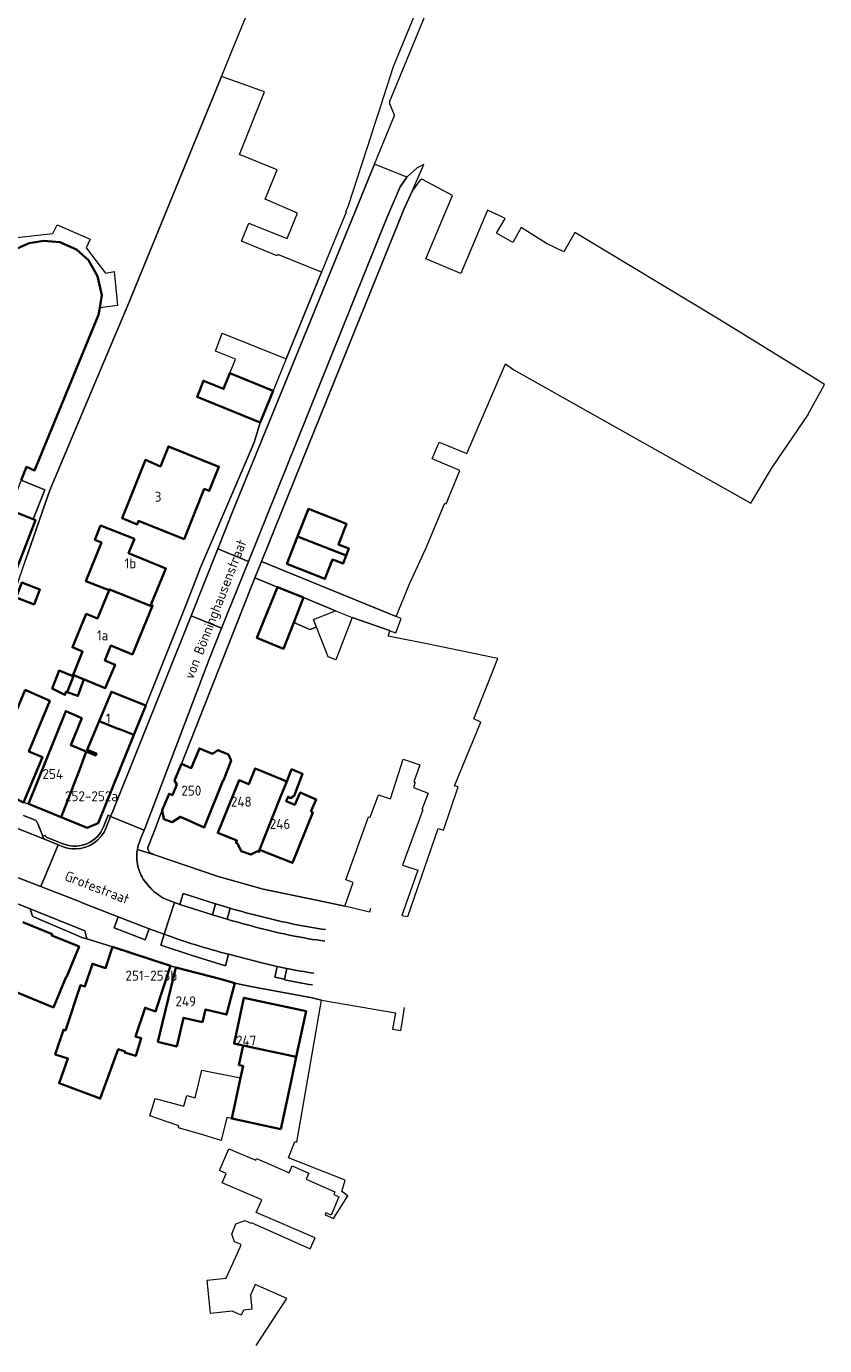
# Model space of a CAD drawing. Header units: metres. Extents: x 247671 to 248163, y 480051 to 480453.
# Tile 12 of 13: x 248019 to 248163, y 480086 to 480324. Entities that reach past the tile are written whole.
import ezdxf
from ezdxf.enums import TextEntityAlignment as Align

# ---------------------------------------------------------------- set-up
doc = ezdxf.new("R2010")
doc.units = ezdxf.units.M
for name, color, linetype, lineweight in [('B-XX-GR-GROENVOORZIENING-GV', 80, 'Continuous', 18), ('B-XX-OG-BEBOUWING-GV', 7, 'Continuous', 35), ('B-XX-OG-BEBOUWING-T18', 10, 'Continuous', 18), ('B-XX-OG-TERREIN_ERF-GV', 7, 'Continuous', 18), ('B-XX-OG-TOPOGRAFIE-T18', 10, 'Continuous', 18), ('B-XX-VH-VERHARDING_HALFVERHARDING-GV', 252, 'Continuous', 18), ('B-XX-VH-VERHARDING_OPEN-GV', 252, 'Continuous', 18)]:
    doc.layers.add(name, color=color, linetype=linetype, lineweight=lineweight)
doc.styles.add('NLCS-ISO-M-T18', font='NLCS-ISO.ttf', dxfattribs={"height": 1.8})

msp = doc.modelspace()

# ---------------------------------------------------------------- linework, layer by layer
at = {"layer": 'B-XX-GR-GROENVOORZIENING-GV'}
for points in [[(248057.41, 480322.05), (248078.76, 480374.14)], [(248005.66, 480202.01), (248006.22, 480203.22), (248009.62, 480204.56), (248011.4, 480208.33), (248013.85, 480214.06), (248014.04, 480214.52), (248017.48, 480222.78), (248019.11, 480227.56), (248023.46, 480240.22), (248033.08, 480263.03), (248037.41, 480273.28), (248054.44, 480314.8), (248057.41, 480322.05)], [(248015.28, 480285.54), (248024.02, 480286.48), (248024.83, 480288.03), (248030.75, 480285.46), (248030.04, 480283.9), (248033.54, 480279.33), (248035.1, 480279.61), (248035.71, 480273.49), (248032.5, 480273.1), (248032.28, 480271.8), (248020.74, 480243.76), (248019.27, 480244.39), (248018.33, 480241.99), (248022.58, 480240.26), (248020.49, 480234.94), (248020.89, 480234.79), (248011.62, 480210.99)]]:
    msp.add_lwpolyline(points, dxfattribs=at)
msp.add_lwpolyline([(248018.33, 480241.99), (248016.23, 480236.62), (248020.49, 480234.94), (248022.58, 480240.26)], close=True, dxfattribs=at)
at = {"layer": 'B-XX-OG-BEBOUWING-GV'}
for points in [[(248018.33, 480241.99), (248019.27, 480244.39), (248020.74, 480243.76), (248032.28, 480271.8), (248032.5, 480273.1), (248032.88, 480275.38), (248032.1, 480278.78), (248030.44, 480281.66), (248028.26, 480283.58), (248025.28, 480284.92), (248022.32, 480285.18), (248019.78, 480284.74), (248017.7, 480283.86)], [(248011.62, 480210.99), (248020.89, 480234.79), (248020.49, 480234.94), (248016.23, 480236.62)], [(248014.04, 480151.03), (248024.14, 480146.89), (248026.4, 480152.39), (248026.48, 480152.36), (248028.74, 480157.87), (248023.84, 480159.89), (248023.93, 480160.09), (248018.64, 480162.27)]]:
    msp.add_lwpolyline(points, dxfattribs=at)
for points in [[(248063.76, 480258.12), (248055.96, 480261.29), (248054.83, 480258.46), (248051.19, 480259.93), (248050.03, 480257.02), (248061.43, 480252.39)], [(248039.48, 480234.66), (248047.68, 480231.38), (248051.32, 480240.43), (248052.22, 480240.07), (248053.97, 480244.43), (248044.86, 480248.08), (248043.42, 480244.49), (248040.72, 480245.65), (248038.9, 480241.18), (248036.5, 480235.14), (248039.21, 480234.02)], [(248076.93, 480228.42), (248077.42, 480229.67), (248075.52, 480230.41), (248076.97, 480234.13), (248070.11, 480236.81), (248068.17, 480231.84)], [(248041.93, 480219.2), (248042.01, 480219.38), (248041.72, 480219.5), (248044.42, 480226.05), (248037.67, 480228.83), (248038.72, 480231.39), (248032.63, 480233.81), (248031.57, 480231.25), (248032.78, 480230.76), (248030, 480223.79), (248033.22, 480222.53), (248034.16, 480222.15), (248034.23, 480222.3)], [(248068.17, 480231.84), (248066.23, 480226.88), (248073.09, 480224.2), (248074.45, 480227.69), (248076.36, 480226.95), (248076.93, 480228.42)], [(248017.39, 480220.83), (248020.64, 480219.58), (248021.69, 480222.27), (248018.43, 480223.53)], [(248041.93, 480219.2), (248034.23, 480222.3), (248034.16, 480222.15), (248032.06, 480217.05), (248030.05, 480217.88), (248027.55, 480211.85), (248029.4, 480211.09), (248027.66, 480206.86), (248027.78, 480206.81), (248033.48, 480204.46), (248035.24, 480208.71), (248033.4, 480209.47), (248034.51, 480212.17), (248038.38, 480210.57)], [(248067.5, 480216.35), (248069.24, 480220.81), (248064.53, 480222.73), (248064.53, 480222.72), (248060.84, 480213.56), (248065.65, 480211.59)], [(248027.78, 480206.81), (248027.66, 480206.86), (248027.6, 480206.88), (248027.57, 480206.8), (248027.54, 480206.72), (248027.53, 480206.72), (248025.16, 480207.66), (248023.88, 480204.44), (248026.2, 480203.26), (248026.41, 480203.87), (248026.63, 480203.79)], [(248027.78, 480206.81), (248026.63, 480203.79), (248028.55, 480203.1), (248029.63, 480206.03)], [(248019.02, 480204.16), (248015.17, 480194.9), (248015.59, 480194.7), (248012.57, 480187.01), (248018.73, 480183.87), (248022.14, 480192.06), (248019.7, 480193.09), (248023.45, 480202.22)], [(248032.39, 480198.53), (248035.92, 480197.09), (248035.94, 480197.14), (248038.63, 480196.05), (248040.77, 480201.35), (248034.59, 480203.84)], [(248029.07, 480190.35), (248030.06, 480193.04), (248027.27, 480194.18), (248029.24, 480199.07), (248026.35, 480200.36), (248019.65, 480183.63), (248025.52, 480181.24)], [(248030.06, 480193.04), (248029.07, 480190.35), (248025.52, 480181.24), (248030.23, 480179.31), (248032.2, 480180.11), (248038.63, 480196.05), (248035.94, 480197.14), (248035.92, 480197.09), (248032.39, 480198.53), (248030.24, 480193.38), (248031.88, 480192.68), (248031.75, 480192.35)], [(248043.76, 480182.46), (248044.04, 480180.86), (248045.54, 480180.31), (248047.03, 480181.29), (248051.33, 480179.38), (248054.74, 480187.88), (248054.79, 480187.85), (248056.17, 480191.43), (248055.71, 480192.54), (248053.78, 480193.31), (248052.83, 480192.65), (248050.46, 480193.63), (248048.99, 480190.08), (248047.23, 480190.85), (248045.97, 480187.8), (248046.38, 480187.11), (248045.59, 480185.19), (248044.99, 480185.44)], [(248066.2, 480187.63), (248062.42, 480189.2), (248060.53, 480190), (248059.34, 480187.16), (248057.62, 480187.86), (248053.77, 480178.4), (248057.21, 480177), (248057.03, 480176.61), (248057.3, 480176.48), (248057.96, 480175.09), (248059.7, 480174.47), (248060.91, 480175.08), (248061.18, 480174.95), (248061.31, 480175.32), (248065.09, 480184.86)], [(248070.55, 480182.23), (248071.52, 480184.39), (248068.64, 480185.69), (248067.64, 480183.46), (248066.08, 480184.12), (248066.44, 480184.89), (248066.89, 480184.66), (248067.52, 480185.08), (248069.07, 480189.01), (248067.08, 480189.86), (248066.2, 480187.63), (248065.09, 480184.86), (248061.31, 480175.32), (248067.27, 480172.99), (248070.91, 480182.08)], [(248035.79, 480139.36), (248037.07, 480138.95), (248036.97, 480138.74), (248038.96, 480138.15), (248039.96, 480141.34), (248038.9, 480141.68), (248040.67, 480146.83), (248042.56, 480146.19), (248045.25, 480154.39), (248034.81, 480157.82), (248033.54, 480153.99), (248031.15, 480154.77), (248029.77, 480150.66), (248029.01, 480150.91), (248026.3, 480142.75), (248025.93, 480142.87), (248024.45, 480138.43), (248026.75, 480137.66), (248025.16, 480133.23), (248032.57, 480130.47)], [(248056.83, 480151.3), (248054.39, 480151.97), (248048.04, 480153.62), (248046.18, 480154.11), (248042.98, 480140.7), (248046.36, 480139.87), (248047.6, 480145.03), (248051.01, 480144.25), (248051.56, 480146.54), (248055.36, 480145.62)], [(248058.33, 480140.02), (248067.91, 480137.96), (248069.69, 480146.22), (248058.49, 480148.63), (248056.72, 480140.37)], [(248058.33, 480140.02), (248057.57, 480136.5), (248058.32, 480136.34), (248057.86, 480134.21), (248056.28, 480126.85), (248065.12, 480124.95), (248067.16, 480134.44), (248067.91, 480137.96)]]:
    msp.add_lwpolyline(points, close=True, dxfattribs=at)
at = {"layer": 'B-XX-OG-TERREIN_ERF-GV'}
for points in [[(248019.02, 480204.16), (248023.45, 480202.22), (248019.7, 480193.09), (248022.14, 480192.06), (248018.73, 480183.87), (248019.65, 480183.63), (248026.35, 480200.36), (248029.24, 480199.07), (248027.27, 480194.18), (248030.06, 480193.04), (248031.75, 480192.35), (248031.88, 480192.68), (248030.24, 480193.38), (248032.39, 480198.53), (248034.59, 480203.84), (248040.77, 480201.35), (248047.02, 480217), (248048.71, 480221.27), (248050.68, 480226.22), (248060.34, 480248.8), (248061.43, 480252.39), (248050.03, 480257.02), (248051.19, 480259.93), (248054.83, 480258.46), (248055.96, 480261.29), (248056.97, 480263.83), (248053.34, 480265.28), (248054.56, 480268.54), (248066.08, 480263.86), (248072.47, 480279.54), (248064.62, 480282.73), (248064.49, 480282.47), (248058.07, 480285.1), (248059.39, 480288.34), (248060.69, 480287.8), (248066.31, 480285.6), (248067.32, 480288.1), (248068.15, 480290.18), (248062.3, 480292.69), (248064.47, 480297.96), (248057.7, 480300.76), (248062.2, 480312.05), (248054.44, 480314.8), (248037.41, 480273.28), (248033.08, 480263.03), (248023.46, 480240.22), (248019.11, 480227.56)], [(248060.68, 480085.9), (248066.2, 480094.4), (248060.5, 480096.95), (248059.64, 480095.03), (248059.93, 480092.45), (248058.41, 480092.29), (248058.01, 480091.38), (248056.39, 480092.11), (248052.44, 480091.67), (248051.83, 480097.71), (248055.3, 480098.08), (248057.79, 480103.63), (248058.01, 480104.13), (248056.79, 480104.62), (248056.31, 480106.01), (248057.02, 480107.85), (248058.63, 480108.47), (248059.75, 480108.01), (248059.8, 480108.12), (248070.42, 480103.36), (248071.31, 480105.34), (248060.71, 480109.92), (248061.69, 480112.17), (248054.56, 480115.26), (248055.28, 480116.93), (248054.07, 480117.46), (248055.78, 480121.41), (248060.63, 480119.32), (248060.77, 480119.65), (248064.46, 480118.02), (248066.65, 480117.07), (248067.18, 480118.31), (248070.17, 480117.02), (248069.68, 480115.9), (248074.9, 480113.65), (248074.68, 480113.14), (248075.62, 480112.73), (248074.19, 480109.44), (248073.26, 480109.84), (248073.11, 480109.51), (248074.64, 480108.8), (248077.22, 480112.9), (248076.12, 480113.72), (248076.74, 480115.76), (248066.51, 480119.78), (248067.67, 480122.74), (248068.04, 480122.59), (248072.49, 480148.23), (248070.79, 480148.61), (248059.72, 480150.7), (248056.83, 480151.3), (248055.36, 480145.62), (248051.56, 480146.54), (248051.01, 480144.25), (248047.6, 480145.03), (248046.36, 480139.87), (248042.98, 480140.7), (248046.18, 480154.11), (248045.25, 480154.39), (248042.56, 480146.19), (248040.67, 480146.83), (248038.9, 480141.68), (248039.96, 480141.34), (248038.96, 480138.15), (248036.97, 480138.74), (248037.07, 480138.95), (248035.79, 480139.36), (248032.57, 480130.47), (248025.16, 480133.23), (248026.75, 480137.66), (248024.45, 480138.43), (248025.93, 480142.87), (248026.3, 480142.75), (248029.01, 480150.91), (248029.77, 480150.66), (248031.15, 480154.77), (248033.54, 480153.99), (248034.81, 480157.82), (248030.14, 480159.28), (248029.26, 480159.5), (248027.72, 480160.15), (248021.26, 480162.93), (248020.36, 480163.33), (248019.93, 480164.66), (248013.5, 480167.23)], [(248018.64, 480162.27), (248023.93, 480160.09), (248023.84, 480159.89), (248028.74, 480157.87), (248026.48, 480152.36), (248026.4, 480152.39), (248024.14, 480146.89), (248014.04, 480151.03)]]:
    msp.add_lwpolyline(points, dxfattribs=at)
for points in [[(248094.7, 480237.86), (248094.93, 480237.74), (248097.44, 480243.77), (248092.42, 480245.86), (248093.68, 480248.88), (248098.69, 480246.79), (248105.66, 480262.97), (248107.15, 480261.93), (248149.92, 480237.83), (248153.76, 480244.27), (248160.31, 480253.9), (248160.3, 480253.9), (248160.23, 480253.91), (248163.13, 480259.14), (248163.21, 480259.28), (248161.06, 480260.57), (248144.34, 480270.94), (248118.16, 480286.67), (248116.16, 480283.16), (248113.04, 480284.7), (248108.48, 480287.58), (248106.98, 480284.84), (248104.02, 480286.54), (248105.58, 480289.22), (248104.42, 480289.77), (248103.56, 480290.17), (248102.42, 480290.71), (248100.02, 480285.01), (248097.62, 480279.3), (248091.32, 480281.95), (248093.72, 480287.66), (248096.12, 480293.36), (248090.54, 480296.32), (248090.2, 480296.06), (248088.86, 480294.22), (248087.86, 480292.04), (248087.44, 480291.1), (248078.26, 480268.38), (248061.66, 480227.32), (248085.97, 480217.39), (248088.43, 480223.4), (248091.27, 480229.69)], [(248043.42, 480244.49), (248044.86, 480248.08), (248053.97, 480244.43), (248052.22, 480240.07), (248051.32, 480240.43), (248047.68, 480231.38), (248039.48, 480234.66), (248039.21, 480234.02), (248036.5, 480235.14), (248038.9, 480241.18), (248040.72, 480245.65)], [(248076.93, 480228.42), (248076.36, 480226.95), (248074.45, 480227.69), (248073.09, 480224.2), (248066.23, 480226.88), (248068.17, 480231.84), (248070.11, 480236.81), (248076.97, 480234.13), (248075.52, 480230.41), (248077.42, 480229.67)], [(248027.66, 480206.86), (248029.4, 480211.09), (248027.55, 480211.85), (248030.05, 480217.88), (248032.06, 480217.05), (248034.16, 480222.15), (248033.22, 480222.53), (248030, 480223.79), (248032.78, 480230.76), (248031.57, 480231.25), (248032.63, 480233.81), (248038.72, 480231.39), (248037.67, 480228.83), (248044.42, 480226.05), (248041.72, 480219.5), (248042.01, 480219.38), (248041.93, 480219.2), (248038.38, 480210.57), (248034.51, 480212.17), (248033.4, 480209.47), (248035.24, 480208.71), (248033.48, 480204.46), (248027.78, 480206.81), (248029.63, 480206.03), (248028.55, 480203.1), (248026.63, 480203.79), (248026.41, 480203.87), (248026.2, 480203.26), (248023.88, 480204.44), (248025.16, 480207.66), (248027.53, 480206.72), (248027.54, 480206.72), (248027.57, 480206.8), (248027.6, 480206.88)], [(248071.57, 480215.5), (248070.4, 480215.08), (248067.5, 480216.35), (248065.65, 480211.59), (248060.84, 480213.56), (248064.53, 480222.72), (248060.46, 480224.38), (248047.23, 480190.85), (248048.99, 480190.08), (248050.46, 480193.63), (248052.83, 480192.65), (248053.78, 480193.31), (248055.71, 480192.54), (248056.17, 480191.43), (248054.79, 480187.85), (248054.74, 480187.88), (248051.33, 480179.38), (248047.03, 480181.29), (248045.54, 480180.31), (248044.04, 480180.86), (248043.76, 480182.46), (248042.17, 480178.36), (248041.14, 480175.75), (248041.18, 480175.42), (248041.48, 480174.86), (248042.38, 480174.4), (248053.84, 480170.52), (248061.94, 480168.2), (248071.89, 480166.16), (248076.7, 480165.19), (248078.2, 480169.44), (248076.88, 480169.91), (248080.96, 480181.27), (248081.23, 480181.19), (248082.74, 480185.27), (248084.93, 480184.52), (248087.18, 480191.68), (248090.18, 480190.66), (248089.1, 480187.58), (248089.38, 480187.5), (248089.05, 480186.56), (248091.7, 480185.54), (248090.56, 480182.6), (248090.74, 480182.54), (248087.1, 480172.53), (248089.87, 480171.67), (248086.99, 480163.5), (248088.04, 480163.31), (248093.51, 480179.18), (248094.47, 480178.87), (248097.12, 480186.66), (248096.46, 480186.88), (248101.2, 480198.36), (248099.94, 480198.98), (248104.28, 480209.86), (248103.7, 480209.96), (248092.1, 480212.38), (248084.49, 480213.86), (248084.77, 480214.85), (248084.72, 480214.87), (248078.01, 480217.22), (248075.04, 480209.62), (248073.7, 480210.14), (248072.46, 480213.22)], [(248017.39, 480220.83), (248018.43, 480223.53), (248021.69, 480222.27), (248020.64, 480219.58)], [(248062.42, 480189.2), (248066.2, 480187.63), (248067.08, 480189.86), (248069.07, 480189.01), (248067.52, 480185.08), (248066.89, 480184.66), (248066.44, 480184.89), (248066.08, 480184.12), (248067.64, 480183.46), (248068.64, 480185.69), (248071.52, 480184.39), (248070.55, 480182.23), (248070.91, 480182.08), (248067.27, 480172.99), (248061.31, 480175.32), (248061.18, 480174.95), (248060.91, 480175.08), (248059.7, 480174.47), (248057.96, 480175.09), (248057.3, 480176.48), (248057.03, 480176.61), (248057.21, 480177), (248053.77, 480178.4), (248057.62, 480187.86), (248059.34, 480187.16), (248060.53, 480190)], [(248030.14, 480159.28), (248029.77, 480160.73), (248019.93, 480164.66), (248020.36, 480163.33), (248021.26, 480162.93), (248027.72, 480160.15), (248029.26, 480159.5)], [(248058.32, 480136.34), (248057.57, 480136.5), (248058.33, 480140.02), (248056.72, 480140.37), (248058.49, 480148.63), (248069.69, 480146.22), (248067.91, 480137.96), (248067.16, 480134.44), (248065.12, 480124.95), (248056.28, 480126.85), (248055.42, 480127.06), (248054.36, 480122.92), (248051.08, 480123.9), (248046.7, 480125.2), (248046.68, 480125.21), (248046.77, 480125.55), (248041.54, 480127.36), (248042.47, 480130.45), (248047.67, 480129.09), (248048.16, 480131), (248049.7, 480130.6), (248050.92, 480135.6), (248057.86, 480134.21)]]:
    msp.add_lwpolyline(points, close=True, dxfattribs=at)
at = {"layer": 'B-XX-VH-VERHARDING_HALFVERHARDING-GV'}
for points in [[(248069.24, 480220.81), (248067.5, 480216.35), (248070.4, 480215.08), (248071.57, 480215.5), (248071.05, 480216.84), (248075, 480218.46)], [(248052.81, 480163.6), (248055.45, 480162.82), (248056.02, 480164.79), (248053.36, 480165.56)], [(248066.22, 480153.94), (248064.47, 480154.29), (248064.08, 480152.37), (248065.83, 480152.02)]]:
    msp.add_lwpolyline(points, close=True, dxfattribs=at)
at = {"layer": 'B-XX-VH-VERHARDING_OPEN-GV'}
for points in [[(248033.17, 480179.5), (248033.98, 480181.59), (248034.45, 480181.36), (248034.86, 480182.28), (248048.94, 480217.52), (248053.76, 480229.59), (248056.54, 480236.56), (248082.04, 480299.02), (248085.62, 480307.78), (248085.61, 480307.81), (248084.82, 480309.88), (248084.82, 480310.36), (248099.68, 480346.56)], [(248097.2, 480345.22), (248085.42, 480316.56), (248083.67, 480311.17), (248082.8, 480308.51), (248082.04, 480306.16), (248081.35, 480304.03), (248077.34, 480291.64), (248077.35, 480291.63), (248076.81, 480290.36), (248076.91, 480290.32), (248074.77, 480285.12), (248072.47, 480279.54), (248066.08, 480263.86), (248063.76, 480258.12), (248061.43, 480252.39), (248060.34, 480248.8), (248050.68, 480226.22), (248048.71, 480221.27), (248047.02, 480217), (248040.77, 480201.35), (248038.63, 480196.05), (248032.2, 480180.11), (248030.23, 480179.31), (248025.52, 480181.24), (248019.65, 480183.63), (248018.73, 480183.87)], [(248088.86, 480294.22), (248090.93, 480298.93), (248089.74, 480298.36), (248087.96, 480296.8), (248087.86, 480296.65), (248086.68, 480294.92), (248084.24, 480289.32), (248068.02, 480249), (248059.31, 480227.36), (248054.46, 480215.3), (248052.14, 480209.54), (248040.66, 480179.28), (248040.48, 480178.9), (248039.8, 480177.12)], [(248039.27, 480175.4), (248042.38, 480174.4), (248041.48, 480174.86), (248041.18, 480175.42), (248041.14, 480175.75), (248042.17, 480178.36), (248043.76, 480182.46), (248044.99, 480185.44), (248045.59, 480185.19), (248046.38, 480187.11), (248045.97, 480187.8), (248047.23, 480190.85), (248060.46, 480224.38), (248061.66, 480227.32), (248078.26, 480268.38), (248087.44, 480291.1), (248087.86, 480292.04), (248088.86, 480294.22)], [(248015.57, 480179.99), (248022.8, 480177.12), (248022.58, 480177.26), (248022.47, 480177.37), (248022.36, 480177.5), (248022.27, 480177.62), (248022.23, 480177.69), (248022.2, 480177.76), (248021.24, 480180.17), (248021.2, 480180.27), (248021.15, 480180.38), (248021.1, 480180.46), (248021.03, 480180.53), (248020.93, 480180.61), (248020.83, 480180.68), (248020.71, 480180.73), (248018.72, 480181.51)], [(248018.72, 480181.51), (248020.71, 480180.73), (248020.83, 480180.68), (248020.93, 480180.61), (248021.03, 480180.53), (248021.1, 480180.46), (248021.15, 480180.38), (248021.2, 480180.27), (248021.24, 480180.17), (248022.2, 480177.76), (248022.62, 480177.91)], [(248033.65, 480179.36), (248034.45, 480181.36), (248033.98, 480181.59), (248033.17, 480179.5)], [(248039.8, 480177.12), (248040.48, 480178.9), (248034.45, 480181.36), (248033.65, 480179.36)], [(248013.67, 480171.85), (248021.83, 480168.73), (248025, 480176.22), (248022.8, 480177.12), (248015.57, 480179.99)], [(248022.62, 480177.91), (248022.2, 480177.76), (248022.23, 480177.69), (248022.27, 480177.62), (248022.36, 480177.5), (248022.47, 480177.37), (248022.58, 480177.26), (248022.8, 480177.12), (248025, 480176.22), (248025.91, 480175.86)], [(248026.11, 480176.34), (248026.11, 480176.28), (248022.98, 480177.54)], [(248022.98, 480177.54), (248026.11, 480176.28), (248026.11, 480176.34)], [(248025.91, 480175.86), (248025, 480176.22), (248021.83, 480168.73), (248022.78, 480168.32), (248028.8, 480165.98), (248029.3, 480165.78), (248035.83, 480163.25), (248041.39, 480161.09), (248043.06, 480160.49), (248044.07, 480160.13), (248045.99, 480165.81), (248044.99, 480166.16)], [(248081.32, 480164.77), (248081.14, 480164.1), (248076.7, 480165.19), (248071.89, 480166.16), (248061.94, 480168.2), (248053.84, 480170.52), (248042.38, 480174.4), (248039.27, 480175.4)], [(248065.83, 480151.85), (248065.83, 480152.02), (248064.08, 480152.37), (248064.47, 480154.29), (248061.48, 480154.99), (248057.59, 480156.01), (248055.68, 480156.5), (248055.15, 480154.43), (248049.12, 480156.24), (248043.48, 480158.14), (248043.53, 480158.32), (248044.07, 480160.13), (248043.06, 480160.49), (248041.39, 480161.09), (248040.74, 480159.28), (248040.67, 480159.11), (248035.06, 480161.26), (248035.83, 480163.25), (248029.3, 480165.78), (248028.8, 480165.98), (248022.78, 480168.32), (248021.83, 480168.73), (248013.67, 480171.85)], [(248013.5, 480167.23), (248019.93, 480164.66), (248029.77, 480160.73), (248030.14, 480159.28), (248034.81, 480157.82), (248045.25, 480154.39), (248046.18, 480154.11), (248048.04, 480153.62), (248054.39, 480151.97)], [(248044.99, 480166.16), (248045.99, 480165.81), (248046.95, 480165.47), (248047.51, 480167.47), (248053.36, 480165.56), (248056.02, 480164.79)], [(248055.45, 480162.82), (248052.81, 480163.6), (248046.95, 480165.47), (248045.99, 480165.81), (248044.07, 480160.13)], [(248056.02, 480164.79), (248055.45, 480162.82)], [(248044.07, 480160.13), (248043.53, 480158.32), (248043.48, 480158.14), (248049.12, 480156.24), (248055.15, 480154.43), (248055.68, 480156.5)], [(248055.68, 480156.5), (248057.59, 480156.01), (248061.48, 480154.99), (248064.47, 480154.29), (248066.22, 480153.94)], [(248066.22, 480153.94), (248065.83, 480152.02), (248065.83, 480151.85)], [(248054.39, 480151.97), (248056.83, 480151.3), (248059.72, 480150.7), (248070.79, 480148.61), (248072.49, 480148.23), (248085.79, 480145.92), (248085.29, 480143), (248086.81, 480142.72), (248086.96, 480143.73), (248087.45, 480146.88)]]:
    msp.add_lwpolyline(points, dxfattribs=at)
for points in [[(248053.76, 480229.59), (248059.31, 480227.36), (248068.02, 480249), (248084.24, 480289.32), (248086.68, 480294.92), (248087.86, 480296.65), (248082.04, 480299.02), (248056.54, 480236.56)], [(248048.94, 480217.52), (248054.46, 480215.3), (248059.31, 480227.36), (248053.76, 480229.59)], [(248084.77, 480214.85), (248085.88, 480214.46), (248086.84, 480217.03), (248085.97, 480217.39), (248061.66, 480227.32), (248060.46, 480224.38), (248064.53, 480222.72), (248064.53, 480222.73), (248069.24, 480220.81), (248075, 480218.46), (248078.01, 480217.23), (248078.01, 480217.22), (248084.72, 480214.87)], [(248054.46, 480215.3), (248048.94, 480217.52), (248034.86, 480182.28), (248034.45, 480181.36), (248040.48, 480178.9), (248040.66, 480179.28), (248052.14, 480209.54)], [(248052.81, 480163.6), (248053.36, 480165.56), (248047.51, 480167.47), (248046.95, 480165.47)], [(248041.39, 480161.09), (248035.83, 480163.25), (248035.06, 480161.26), (248040.67, 480159.11), (248040.74, 480159.28)]]:
    msp.add_lwpolyline(points, close=True, dxfattribs=at)
for points in [[(248033.17, 480179.5, -0.405555), (248026.11, 480176.34)], [(248026.11, 480176.34, 0.405555), (248033.17, 480179.5)], [(248028.11, 480175.48, 0.3074), (248033.65, 480179.36)], [(248033.65, 480179.36, -0.3074), (248028.11, 480175.48)], [(248022.98, 480177.54, -0.126877), (248022.62, 480177.91)], [(248022.62, 480177.91, 0.126877), (248022.98, 480177.54)], [(248039.8, 480177.12, 0.062125), (248039.27, 480175.4)], [(248039.27, 480175.4, -0.062125), (248039.8, 480177.12)], [(248025.91, 480175.86, 0.093501), (248028.11, 480175.48)], [(248028.11, 480175.48, -0.093501), (248025.91, 480175.86)], [(248039.27, 480175.4, 0.07962), (248039.24, 480173.09)], [(248039.24, 480173.09, -0.07962), (248039.27, 480175.4)], [(248039.24, 480173.09, 0.043305), (248039.53, 480171.79)], [(248039.53, 480171.79, -0.043305), (248039.24, 480173.09)], [(248039.53, 480171.79, 0.10107), (248041.03, 480169.11)], [(248041.03, 480169.11, -0.10107), (248039.53, 480171.79)], [(248041.03, 480169.11, 0.135418), (248044.99, 480166.16)], [(248044.99, 480166.16, -0.135418), (248041.03, 480169.11)], [(248067.67, 480161.87, -0.018534), (248056.02, 480164.79)], [(248056.02, 480164.79, 0.018534), (248067.67, 480161.87)], [(248055.45, 480162.82, 0.019346), (248067.23, 480159.83)], [(248067.23, 480159.83, -0.019346), (248055.45, 480162.82)], [(248055.68, 480156.5, -0.025995), (248044.07, 480160.13)], [(248044.07, 480160.13, 0.025995), (248055.68, 480156.5)], [(248067.23, 480159.83, 0.015699), (248073.08, 480158.86)], [(248073.08, 480158.86, -0.015699), (248067.23, 480159.83)], [(248073.21, 480160.93, -0.013537), (248067.67, 480161.87)], [(248067.67, 480161.87, 0.013537), (248073.21, 480160.93)], [(248066.22, 480153.94, 0.013673), (248071.12, 480153.05)], [(248071.12, 480153.05, -0.013673), (248066.22, 480153.94)], [(248070.83, 480150.96, -0.007582), (248065.83, 480151.85)], [(248065.83, 480151.85, 0.007582), (248070.83, 480150.96)]]:
    msp.add_lwpolyline(points, format="xyb", dxfattribs=at)

# ---------------------------------------------------------------- texts
at = {"layer": 'B-XX-OG-BEBOUWING-T18', "style": 'NLCS-ISO-M-T18'}
for s, p in [('3', (248043, 480239)), ('1b', (248038, 480227)), ('1a', (248033, 480214)), ('1', (248034, 480199)), ('254', (248024, 480189)), ('252-252a', (248031, 480185)), ('250', (248049, 480186)), ('248', (248058, 480184)), ('246', (248065, 480180)), ('251-253b', (248041.79, 480152.63)), ('249', (248048, 480148)), ('247', (248058.88, 480140.92))]:
    msp.add_text(s, height=1.8, dxfattribs=at).set_placement(p, align=Align.MIDDLE_CENTER)
at = {"layer": 'B-XX-OG-TOPOGRAFIE-T18', "style": 'NLCS-ISO-M-T18'}
for s, rotation, p in [('von Bönninghausenstraat', 68.8, (248053.33, 480218.71)), ('Grotestraat', 338.8, (248032.01, 480168.53))]:
    msp.add_text(s, height=1.8, rotation=rotation, dxfattribs=at).set_placement(p, align=Align.MIDDLE_CENTER)

doc.saveas('drawing.dxf')
